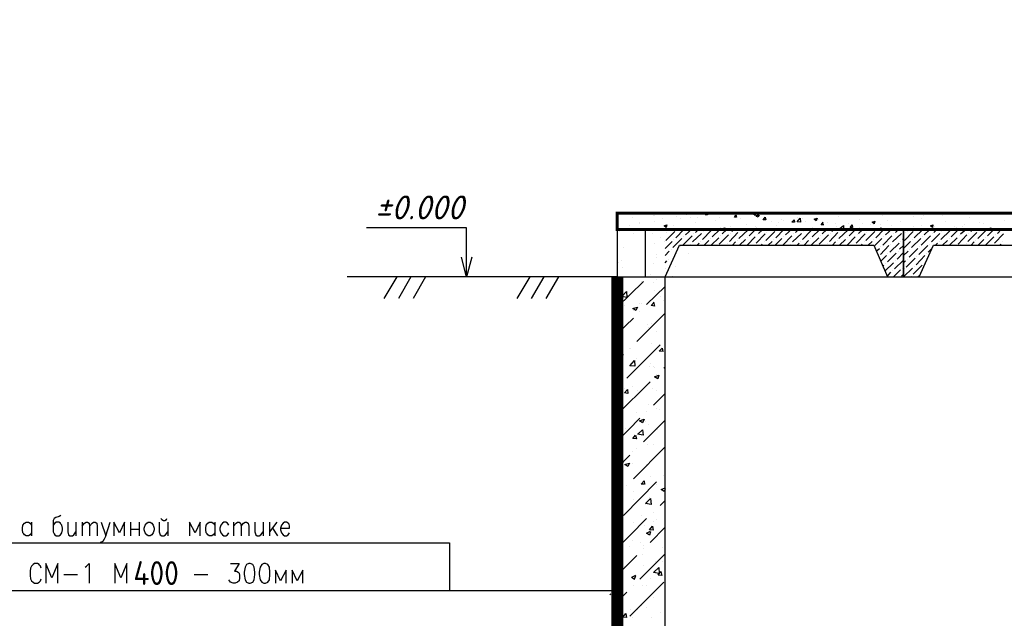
# Model space of a CAD drawing. Extents: x -119078 to 1619993, y 264752 to 340742.
# Tile 75 of 220: x 452734 to 465117, y 318153 to 325684. Entities that reach past the tile are written whole.
import ezdxf

# ---------------------------------------------------------------- set-up
doc = ezdxf.new("R2010")
doc.units = 0
doc.header["$MEASUREMENT"] = 0
for name, color, linetype in [('PDF _Геометрия', 250, 'Continuous'), ('PDF _Текст', 7, 'Continuous'), ('Ярлык', 1, 'Continuous')]:
    doc.layers.add(name, color=color, linetype=linetype)
doc.styles.add('geniso', font='geniso.shx', dxfattribs={"height": 300})
doc.styles.add('ISO', font='times.ttf')
doc.styles.add('PDF ISOCPEUR Italic', font='isocpeui.ttf')

msp = doc.modelspace()

# ---------------------------------------------------------------- linework, layer by layer
at = {"layer": 'PDF _Геометрия', "color": 7, "lineweight": -3}
for p, q in [((460852.494, 323045.774), (460249.229, 323045.774)), ((460249.229, 323045.774), (460249.229, 319445.23)), ((460600.434, 323045.774), (460600.434, 322448.858)), ((463849.772, 323045.774), (460852.494, 323045.774)), ((463849.772, 322448.858), (463849.772, 323045.774)), ((460852.494, 322448.858), (461030.299, 322848.919)), ((461030.299, 322848.919), (463475.113, 322848.919)), ((463475.113, 322848.919), (463646.567, 322448.858)), ((460249.229, 322448.858), (456853.384, 322448.858)), ((460249.229, 322448.858), (461049.349, 322448.858)), ((460852.494, 314047.589), (460852.494, 322448.858)), ((463646.567, 322448.858), (463849.772, 322448.858))]:
    msp.add_line(p, q, dxfattribs=at)
msp.add_lwpolyline([(476950.164, 322848.919, 0, 0, 0), (476950.164, 323248.979, 38.101, 38.101, 0), (460249.229, 323248.979, 38.101, 38.101, 0), (460249.229, 323045.774, 38.101, 38.101, 0), (476950.164, 323045.774, 0, 0, 0), (475851.585, 323045.774, 0, 0, 0), (475851.585, 322448.858, 0, 0, 0), (476048.44, 322448.858, 0, 0, 0), (476226.245, 322848.919, 0, 0, 0)], format="xyseb", close=True, dxfattribs=at)
at = {"layer": 'PDF _Геометрия', "color": 8, "lineweight": -3, "true_color": 0x767676}
for points in [[(460446.084, 323236.279), (460446.084, 323236.279)], [(460446.084, 323191.828), (460446.084, 323191.828)], [(460706.44, 323223.579), (460706.44, 323223.579)], [(460719.141, 323223.579), (460719.141, 323223.579)], [(460992.198, 323210.878), (460992.198, 323210.878)], [(461119.201, 323229.929), (461119.201, 323229.929)], [(461170.003, 323198.178), (461170.003, 323198.178)], [(461258.905, 323198.178), (461258.905, 323198.178)], [(461277.955, 323248.979), (461290.656, 323236.279), (461297.006, 323248.979)], [(461379.558, 323248.979), (461385.908, 323229.929), (461354.157, 323229.929), (461366.858, 323248.979)], [(461360.508, 323223.579), (461360.508, 323223.579)], [(461531.962, 323191.828), (461531.962, 323191.828)], [(461741.517, 323198.178), (461741.517, 323198.178)], [(462008.224, 323248.979), (462014.575, 323217.228), (461970.123, 323223.579), (461989.174, 323248.979)], [(462033.625, 323223.579), (462020.925, 323198.178), (461995.524, 323210.878), (462033.625, 323229.929)], [(462008.224, 323236.279), (462008.224, 323236.279)], [(462509.887, 323191.828), (462509.887, 323191.828)], [(462827.396, 323236.279), (462827.396, 323236.279)], [(462878.197, 323236.279), (462878.197, 323236.279)], [(463036.951, 323204.528), (463036.951, 323204.528)], [(463303.658, 323242.629), (463303.658, 323242.629)], [(463589.416, 323223.579), (463589.416, 323223.579)], [(463976.776, 323204.528), (463976.776, 323204.528)], [(464103.779, 323217.228), (464103.779, 323217.228)], [(464294.284, 323242.629), (464294.284, 323242.629)], [(464338.735, 323217.228), (464338.735, 323217.228)], [(464624.493, 323248.979), (464637.193, 323236.279), (464643.543, 323248.979)], [(464675.294, 323198.178), (464675.294, 323198.178)], [(464992.802, 323242.629), (464992.802, 323242.629)], [(460401.633, 323096.575), (460401.633, 323096.575)], [(460528.636, 323128.326), (460528.636, 323128.326)], [(460528.636, 323115.626), (460528.636, 323115.626)], [(460719.141, 323141.026), (460719.141, 323141.026)], [(460820.743, 323179.127), (460820.743, 323179.127)], [(460960.447, 323090.225), (460960.447, 323090.225)], [(461042.999, 323179.127), (461042.999, 323179.127)], [(461227.154, 323128.326), (461227.154, 323128.326)], [(461481.161, 323160.077), (461481.161, 323160.077)], [(461671.666, 323083.875), (461671.666, 323083.875)], [(461805.019, 323179.127), (461805.019, 323179.127)], [(461868.521, 323109.276), (461868.521, 323109.276)], [(461989.174, 323083.875), (461989.174, 323083.875)], [(462078.076, 323166.427), (462078.076, 323166.427)], [(462186.029, 323147.377), (462186.029, 323147.377)], [(462255.881, 323096.575), (462255.881, 323096.575)], [(462281.282, 323134.676), (462281.282, 323134.676)], [(462313.032, 323166.427), (462313.032, 323166.427)], [(462344.783, 323153.727), (462344.783, 323153.727)], [(462522.588, 323134.676), (462522.588, 323134.676)], [(462579.739, 323185.478), (462579.739, 323185.478)], [(462617.84, 323141.026), (462617.84, 323141.026)], [(462700.392, 323071.175), (462700.392, 323071.175)], [(462782.945, 323172.777), (462782.945, 323172.777)], [(462846.446, 323102.925), (462814.695, 323102.925), (462840.096, 323134.676)], [(462840.096, 323102.925), (462833.746, 323134.676)], [(462890.897, 323134.676), (462890.897, 323134.676)], [(462998.85, 323121.976), (462998.85, 323121.976)], [(463011.551, 323077.525), (463011.551, 323077.525)], [(463157.604, 323121.976), (463157.604, 323121.976)], [(463297.308, 323172.777), (463297.308, 323172.777)], [(463297.308, 323071.175), (463297.308, 323071.175)], [(463335.409, 323115.626), (463335.409, 323115.626)], [(463430.661, 323109.276), (463430.661, 323109.276)], [(463487.813, 323147.377), (463481.463, 323115.626), (463456.062, 323134.676), (463494.163, 323147.377)], [(463462.412, 323134.676), (463462.412, 323134.676)], [(463551.315, 323045.774), (463564.015, 323071.175), (463570.365, 323045.774)], [(463557.665, 323109.276), (463557.665, 323109.276)], [(463652.917, 323160.077), (463652.917, 323160.077)], [(463703.719, 323096.575), (463703.719, 323096.575)], [(463811.671, 323141.026), (463811.671, 323141.026)], [(463976.776, 323083.875), (463976.776, 323083.875)], [(464078.378, 323179.127), (464078.378, 323179.127)], [(464078.378, 323096.575), (464078.378, 323096.575)], [(464243.483, 323077.525), (464243.483, 323077.525)], [(464376.836, 323147.377), (464376.836, 323147.377)], [(464484.789, 323083.875), (464484.789, 323083.875)], [(464586.392, 323077.525), (464586.392, 323077.525)], [(464611.792, 323102.925), (464611.792, 323102.925)], [(464802.297, 323128.326), (464802.297, 323128.326)], [(464853.099, 323115.626), (464853.099, 323115.626)], [(465113.455, 323153.727), (465113.455, 323153.727)], [(460274.629, 323014.023), (460274.629, 323014.023)], [(460452.434, 322994.973), (460452.434, 322994.973)], [(460687.39, 322994.973), (460687.39, 322994.973)], [(460700.09, 323052.124), (460700.09, 323052.124)], [(460788.993, 322944.171), (460788.993, 322944.171)], [(460858.844, 322906.07), (460973.147, 323020.373)], [(460871.545, 323007.673), (460871.545, 323007.673)], [(460896.945, 323033.074), (460909.646, 323045.774)], [(460985.848, 322937.821), (461087.45, 323045.774)], [(460998.548, 323039.424), (460998.548, 323039.424)], [(461074.75, 322848.919), (461189.053, 322963.222)], [(461087.45, 322950.521), (461087.45, 322950.521)], [(461106.501, 322975.922), (461182.703, 323045.774)], [(461195.403, 322887.02), (461309.706, 322994.973)], [(461208.104, 322988.622), (461208.104, 322988.622)], [(461233.504, 323007.673), (461271.605, 323045.774)], [(461322.407, 322918.771), (461430.359, 323033.074)], [(461335.107, 323020.373), (461335.107, 323020.373)], [(461354.157, 323039.424), (461360.508, 323045.774)], [(461443.06, 322950.521), (461538.312, 323045.774)], [(461531.962, 322861.619), (461646.265, 322975.922)], [(461544.662, 323064.824), (461544.662, 323064.824)], [(461544.662, 322963.222), (461544.662, 322963.222)], [(461570.063, 323045.774), (461570.063, 323052.124), (461601.814, 323064.824), (461595.464, 323045.774)], [(461570.063, 322988.622), (461627.214, 323045.774)], [(461658.965, 322893.37), (461766.918, 323007.673)], [(461671.666, 322994.973), (461671.666, 322994.973)], [(461690.716, 323020.373), (461716.117, 323045.774)], [(461779.618, 322931.471), (461893.921, 323039.424)], [(461792.319, 323033.074), (461792.319, 323033.074)], [(461881.221, 322848.919), (461982.824, 322950.521)], [(461906.622, 322963.222), (461989.174, 323045.774)], [(461995.524, 322874.319), (462109.827, 322988.622)], [(462001.874, 323064.824), (462001.874, 323064.824)], [(462008.224, 322975.922), (462008.224, 322975.922)], [(462027.275, 322994.973), (462078.076, 323045.774)], [(462116.177, 322906.07), (462230.48, 323020.373)], [(462128.878, 323007.673), (462128.878, 323007.673)], [(462154.278, 323033.074), (462166.979, 323045.774)], [(462243.181, 322937.821), (462344.783, 323045.774)], [(462255.881, 323039.424), (462255.881, 323039.424)], [(462332.083, 322848.919), (462446.386, 322963.222)], [(462344.783, 322950.521), (462344.783, 322950.521)], [(462363.834, 322975.922), (462440.036, 323045.774)], [(462452.736, 322887.02), (462567.039, 322994.973)], [(462465.436, 322988.622), (462465.436, 322988.622)], [(462490.837, 323007.673), (462528.938, 323045.774)], [(462579.739, 322918.771), (462687.692, 323033.074)], [(462592.44, 323020.373), (462592.44, 323020.373)], [(462611.49, 323039.424), (462617.84, 323045.774)], [(462700.392, 322950.521), (462795.645, 323045.774)], [(462789.295, 322861.619), (462903.598, 322975.922)], [(462801.995, 322963.222), (462801.995, 322963.222)], [(462821.046, 323052.124), (462821.046, 323052.124)], [(462827.396, 322988.622), (462884.547, 323045.774)], [(462916.298, 322893.37), (463024.251, 323007.673)], [(462928.998, 322994.973), (462928.998, 322994.973)], [(462948.049, 323020.373), (462973.45, 323045.774)], [(463036.951, 322931.471), (463151.254, 323039.424)], [(463049.652, 323033.074), (463049.652, 323033.074)], [(463138.554, 322848.919), (463240.157, 322950.521)], [(463163.955, 322963.222), (463246.507, 323045.774)], [(463252.857, 322874.319), (463367.16, 322988.622)], [(463265.557, 322975.922), (463265.557, 322975.922)], [(463284.608, 322994.973), (463335.409, 323045.774)], [(463373.51, 322906.07), (463487.813, 323020.373)], [(463386.21, 323007.673), (463386.21, 323007.673)], [(463411.611, 323033.074), (463424.311, 323045.774)], [(463500.513, 322937.821), (463602.116, 323045.774)], [(463506.863, 323039.424), (463506.863, 323039.424)], [(463589.416, 322848.919), (463703.719, 322963.222)], [(463602.116, 322950.521), (463602.116, 322950.521)], [(463621.166, 322975.922), (463697.368, 323045.774)], [(463710.069, 322887.02), (463824.372, 322994.973)], [(463722.769, 322988.622), (463722.769, 322988.622)], [(463748.17, 323007.673), (463786.271, 323045.774)], [(463849.772, 323020.373), (463849.772, 323020.373)], [(463862.473, 322906.07), (463970.426, 323020.373)], [(463875.173, 323007.673), (463875.173, 323007.673)], [(463894.224, 323033.074), (463913.274, 323045.774)], [(463983.126, 322937.821), (464091.079, 323045.774)], [(463995.826, 323039.424), (463995.826, 323039.424)], [(464072.028, 322848.919), (464186.331, 322963.222)], [(464084.729, 322950.521), (464084.729, 322950.521)], [(464110.129, 322975.922), (464179.981, 323045.774)], [(464199.032, 322887.02), (464306.984, 322994.973)], [(464211.732, 322988.622), (464211.732, 322988.622)], [(464230.782, 323007.673), (464268.883, 323045.774)], [(464319.685, 322918.771), (464433.988, 323033.074)], [(464332.385, 323020.373), (464332.385, 323020.373)], [(464357.786, 323039.424), (464357.786, 323045.774)], [(464446.688, 322950.521), (464541.94, 323045.774)], [(464516.54, 323064.824), (464516.54, 323064.824)], [(464535.59, 322861.619), (464643.543, 322975.922)], [(464548.291, 322963.222), (464548.291, 322963.222)], [(464567.341, 322988.622), (464630.843, 323045.774)], [(464656.243, 322893.37), (464770.546, 323007.673)], [(464668.944, 322994.973), (464668.944, 322994.973)], [(464694.344, 323020.373), (464719.745, 323045.774)], [(464783.247, 322931.471), (464891.2, 323039.424)], [(464789.597, 323052.124), (464789.597, 323052.124)], [(464789.597, 323033.074), (464789.597, 323033.074)], [(464878.499, 322848.919), (464986.452, 322950.521)], [(464903.9, 322963.222), (464986.452, 323045.774)], [(464922.95, 323045.774), (464916.6, 323052.124), (464948.351, 323064.824), (464948.351, 323045.774)], [(464992.802, 322874.319), (465107.105, 322988.622)], [(465005.503, 322975.922), (465005.503, 322975.922)], [(465030.903, 322994.973), (465075.354, 323045.774)], [(460719.141, 322874.319), (460719.141, 322874.319)], [(460846.144, 322893.37), (460846.144, 322893.37)], [(460852.494, 322804.468), (460941.397, 322893.37)], [(460947.747, 322817.168), (461062.05, 322931.471)], [(460960.447, 322918.771), (460960.447, 322918.771)], [(461049.349, 322829.868), (461049.349, 322829.868)], [(461176.353, 322861.619), (461176.353, 322861.619)], [(461252.555, 322848.919), (461277.955, 322874.319)], [(461297.006, 322893.37), (461297.006, 322893.37)], [(461341.457, 322848.919), (461398.609, 322906.07)], [(461424.009, 322931.471), (461424.009, 322931.471)], [(461430.359, 322848.919), (461525.612, 322937.821)], [(461608.164, 322848.919), (461614.514, 322848.919)], [(461633.565, 322874.319), (461633.565, 322874.319)], [(461697.066, 322848.919), (461735.167, 322887.02)], [(461760.568, 322906.07), (461760.568, 322906.07)], [(461785.969, 322848.919), (461862.171, 322918.771)], [(461881.221, 322937.821), (461881.221, 322937.821)], [(461970.123, 322848.919), (461970.123, 322848.919)], [(462059.026, 322848.919), (462071.726, 322861.619)], [(462097.127, 322887.02), (462097.127, 322887.02)], [(462147.928, 322848.919), (462198.729, 322893.37)], [(462217.78, 322918.771), (462217.78, 322918.771)], [(462236.83, 322848.919), (462319.383, 322931.471)], [(462433.686, 322861.619), (462433.686, 322861.619)], [(462509.887, 322848.919), (462535.288, 322874.319)], [(462554.339, 322893.37), (462554.339, 322893.37)], [(462598.79, 322848.919), (462655.941, 322906.07)], [(462681.342, 322931.471), (462681.342, 322931.471)], [(462687.692, 322848.919), (462782.945, 322937.821)], [(462865.497, 322848.919), (462871.847, 322848.919)], [(462890.897, 322874.319), (462890.897, 322874.319)], [(462954.399, 322848.919), (462992.5, 322887.02)], [(463017.901, 322906.07), (463017.901, 322906.07)], [(463043.301, 322848.919), (463119.503, 322918.771)], [(463138.554, 322937.821), (463138.554, 322937.821)], [(463227.456, 322848.919), (463227.456, 322848.919)], [(463316.359, 322848.919), (463329.059, 322861.619)], [(463354.46, 322887.02), (463354.46, 322887.02)], [(463405.261, 322848.919), (463456.062, 322893.37)], [(463475.113, 322918.771), (463475.113, 322918.771)], [(463481.463, 322836.218), (463576.715, 322931.471)], [(463557.665, 322728.266), (463665.618, 322842.569)], [(463564.015, 322829.868), (463564.015, 322829.868)], [(463678.318, 322760.016), (463792.621, 322874.319)], [(463691.018, 322861.619), (463691.018, 322861.619)], [(463798.971, 322798.117), (463849.772, 322842.569)], [(463811.671, 322893.37), (463811.671, 322893.37)], [(463837.072, 322918.771), (463849.772, 322931.471)], [(463849.772, 322804.468), (463938.675, 322893.37)], [(463951.375, 322817.168), (464065.678, 322931.471)], [(463964.075, 322918.771), (463964.075, 322918.771)], [(464040.277, 322728.266), (464154.58, 322842.569)], [(464052.978, 322829.868), (464052.978, 322829.868)], [(464173.631, 322861.619), (464173.631, 322861.619)], [(464249.833, 322848.919), (464275.234, 322874.319)], [(464300.634, 322893.37), (464300.634, 322893.37)], [(464338.735, 322848.919), (464402.237, 322906.07)], [(464421.287, 322931.471), (464421.287, 322931.471)], [(464427.637, 322848.919), (464522.89, 322937.821)], [(464611.792, 322848.919), (464611.792, 322848.919)], [(464637.193, 322874.319), (464637.193, 322874.319)], [(464700.695, 322848.919), (464738.796, 322887.02)], [(464757.846, 322906.07), (464757.846, 322906.07)], [(464789.597, 322848.919), (464859.449, 322918.771)], [(464884.849, 322937.821), (464884.849, 322937.821)], [(464973.752, 322848.919), (464973.752, 322848.919)], [(465056.304, 322848.919), (465075.354, 322861.619)], [(465094.405, 322887.02), (465094.405, 322887.02)], [(460325.431, 322817.168), (460325.431, 322817.168)], [(460325.431, 322817.168), (460325.431, 322817.168)], [(460744.541, 322728.266), (460744.541, 322728.266)], [(460852.494, 322715.565), (460903.296, 322772.717)], [(460928.696, 322798.117), (460928.696, 322798.117)], [(461144.602, 322740.966), (461144.602, 322740.966)], [(463506.863, 322772.717), (463544.964, 322804.468)], [(463564.015, 322645.713), (463633.867, 322715.565)], [(463646.567, 322639.363), (463754.52, 322747.316)], [(463652.917, 322740.966), (463652.917, 322740.966)], [(463767.22, 322671.114), (463849.772, 322753.666)], [(463779.921, 322772.717), (463779.921, 322772.717)], [(463849.772, 322715.565), (463906.924, 322772.717)], [(463919.624, 322696.515), (464027.577, 322804.468)], [(463925.974, 322798.117), (463925.974, 322798.117)], [(464008.527, 322601.262), (464116.479, 322715.565)], [(464014.877, 322702.865), (464014.877, 322702.865)], [(464141.88, 322740.966), (464141.88, 322740.966)], [(464160.931, 322760.016), (464205.382, 322804.468)], [(460261.929, 322626.663), (460261.929, 322626.663)], [(460300.03, 322652.064), (460300.03, 322652.064)], [(460706.44, 322620.313), (460706.44, 322620.313)], [(460744.541, 322690.165), (460744.541, 322690.165)], [(460852.494, 322626.663), (460871.545, 322652.064)], [(460896.945, 322671.114), (460896.945, 322671.114)], [(460985.848, 322582.212), (460985.848, 322582.212)], [(463589.416, 322582.212), (463602.116, 322594.912)], [(463614.816, 322518.71), (463722.769, 322626.663)], [(463621.166, 322613.963), (463621.166, 322613.963)], [(463735.469, 322550.461), (463849.772, 322658.414)], [(463748.17, 322652.064), (463748.17, 322652.064)], [(463849.772, 322626.663), (463875.173, 322652.064)], [(463881.523, 322569.511), (463995.826, 322683.814)], [(463894.224, 322671.114), (463894.224, 322671.114)], [(463970.426, 322480.609), (464084.729, 322594.912)], [(463983.126, 322582.212), (463983.126, 322582.212)], [(464110.129, 322613.963), (464110.129, 322613.963)], [(464129.18, 322639.363), (464135.53, 322645.713)], [(460312.73, 322563.161), (460312.73, 322563.161)], [(460661.989, 322480.609), (460661.989, 322480.609)], [(460858.844, 322550.461), (460858.844, 322550.461)], [(460947.747, 322455.208), (460947.747, 322455.208)], [(463646.567, 322455.208), (463691.018, 322506.01)], [(463710.069, 322525.06), (463710.069, 322525.06)], [(463722.769, 322448.858), (463811.671, 322537.761)], [(463824.372, 322455.208), (463849.772, 322480.609)], [(463837.072, 322556.811), (463837.072, 322556.811)], [(463849.772, 322448.858), (463964.075, 322556.811)], [(463862.473, 322550.461), (463862.473, 322550.461)], [(463951.375, 322455.208), (463951.375, 322455.208)], [(464027.577, 322448.858), (464052.978, 322467.909)], [(460249.229, 322067.848), (460579.437, 322391.707)], [(460547.686, 322391.707), (460547.686, 322391.707)], [(460617.538, 322099.599), (460852.494, 322328.205)], [(460700.09, 322372.656), (460700.09, 322372.656)], [(460738.191, 322417.107), (460738.191, 322417.107)], [(460306.38, 322315.505), (460306.38, 322315.505)], [(460382.582, 322220.252), (460382.582, 322220.252)], [(460712.791, 322271.054), (460712.791, 322271.054)], [(460788.993, 322201.202), (460788.993, 322201.202)], [(460268.279, 322194.852), (460268.279, 322194.852)], [(460344.481, 322093.249), (460344.481, 322093.249)], [(460534.986, 322118.65), (460534.986, 322118.65)], [(460547.686, 322118.65), (460547.686, 322118.65)], [(460706.44, 322131.35), (460719.141, 322080.549), (460674.69, 322086.899), (460712.791, 322131.35)], [(460693.74, 322118.65), (460693.74, 322118.65)], [(460827.094, 322156.751), (460827.094, 322156.751)], [(460293.68, 322061.498), (460293.68, 322061.498)], [(460452.434, 322029.747), (460452.434, 322029.747)], [(460496.885, 321636.037), (460852.494, 321991.646)], [(460534.986, 322017.047), (460534.986, 322017.047)], [(460249.229, 321731.29), (460452.434, 321928.145)], [(460623.888, 321851.943), (460623.888, 321851.943)], [(460681.04, 321864.643), (460681.04, 321864.643)], [(460287.33, 321807.492), (460287.33, 321807.492)], [(460338.131, 321813.842), (460338.131, 321813.842)], [(460636.589, 321813.842), (460636.589, 321813.842)], [(460744.541, 321763.04), (460744.541, 321763.04)], [(460249.229, 321578.886), (460268.279, 321604.286), (460274.629, 321553.485)], [(460300.03, 321686.838), (460300.03, 321686.838)], [(460369.882, 321172.475), (460788.993, 321591.586)], [(460674.69, 321610.636), (460674.69, 321610.636)], [(460249.229, 321559.835), (460280.979, 321553.485)], [(460249.229, 321394.731), (460325.431, 321470.933)], [(460274.629, 321553.485), (460274.629, 321553.485)], [(460407.983, 321553.485), (460407.983, 321553.485)], [(460420.683, 321553.485), (460420.683, 321553.485)], [(460827.094, 321509.034), (460776.292, 321515.384), (460814.393, 321553.485), (460820.743, 321509.034)], [(460490.535, 321426.482), (460490.535, 321426.482)], [(460661.989, 321356.63), (460661.989, 321356.63)], [(460268.279, 321299.478), (460268.279, 321299.478)], [(460268.279, 321229.626), (460268.279, 321229.626)], [(460649.289, 321324.879), (460649.289, 321324.879)], [(460706.44, 321318.529), (460706.44, 321318.529)], [(460712.791, 321305.828), (460712.791, 321305.828)], [(460744.541, 321216.926), (460744.541, 321216.926)], [(460833.444, 321299.478), (460852.494, 321318.529)], [(460249.229, 320715.263), (460661.989, 321128.024)], [(460280.979, 321089.923), (460280.979, 321089.923)], [(460655.639, 321102.623), (460655.639, 321102.623)], [(460255.579, 321045.472), (460255.579, 321045.472)], [(460338.131, 321039.121), (460338.131, 321039.121)], [(460446.084, 321064.522), (460446.084, 321064.522)], [(460503.235, 321013.721), (460503.235, 321013.721)], [(460693.74, 321039.121), (460693.74, 321039.121)], [(460706.44, 320835.916), (460852.494, 320981.97)], [(460744.541, 321020.071), (460744.541, 321020.071)], [(460642.939, 320848.616), (460642.939, 320848.616)], [(460293.68, 320721.613), (460293.68, 320721.613)], [(460300.03, 320715.263), (460300.03, 320715.263)], [(460496.885, 320740.664), (460496.885, 320740.664)], [(460617.538, 320753.364), (460617.538, 320753.364)], [(460738.191, 320797.815), (460738.191, 320797.815)], [(460782.642, 320778.765), (460782.642, 320778.765)], [(460249.229, 320378.704), (460534.986, 320670.812)], [(460579.437, 320372.354), (460852.494, 320645.411)], [(460598.488, 320632.711), (460598.488, 320632.711)], [(460636.589, 320594.61), (460636.589, 320594.61)], [(460350.831, 320543.808), (460350.831, 320543.808)], [(460509.585, 320467.606), (460566.737, 320524.758), (460573.087, 320454.906), (460503.235, 320467.606)], [(460579.437, 320480.307), (460579.437, 320480.307)], [(460757.242, 320531.108), (460757.242, 320531.108)], [(460293.68, 320442.206), (460293.68, 320442.206)], [(460261.929, 320264.401), (460261.929, 320264.401)], [(460446.084, 320245.351), (460446.084, 320245.351)], [(460452.434, 319908.792), (460852.494, 320308.852)], [(460496.885, 320289.802), (460496.885, 320289.802)], [(460623.888, 320340.603), (460623.888, 320340.603)], [(460706.44, 320340.603), (460706.44, 320340.603)], [(460249.229, 320042.145), (460407.983, 320207.25)], [(460382.582, 320175.499), (460382.582, 320175.499)], [(460446.084, 320099.297), (460446.084, 320099.297)], [(460617.538, 320086.597), (460617.538, 320086.597)], [(460300.03, 319851.64), (460300.03, 319851.64)], [(460325.431, 319445.23), (460744.541, 319870.691)], [(460661.989, 319940.543), (460661.989, 319940.543)], [(460833.444, 319953.243), (460833.444, 319953.243)], [(460249.229, 319705.587), (460280.979, 319743.688)], [(460293.68, 319756.388), (460293.68, 319756.388)], [(460369.882, 319826.24), (460369.882, 319826.24)], [(460458.784, 319750.038), (460458.784, 319750.038)], [(460604.838, 319832.59), (460604.838, 319832.59)], [(460706.44, 319838.94), (460706.44, 319838.94)], [(460738.191, 319832.59), (460738.191, 319832.59)], [(460852.494, 319781.789), (460839.794, 319750.038), (460801.693, 319775.438), (460852.494, 319794.489)], [(460458.784, 319642.085), (460458.784, 319642.085)], [(460655.639, 319667.486), (460655.639, 319667.486)], [(460788.993, 319572.233), (460852.494, 319635.735)], [(460598.488, 319578.583), (460598.488, 319578.583)], [(460706.44, 319489.681), (460706.44, 319489.681)], [(460198.427, 318981.668), (460617.538, 319407.129)], [(460242.878, 319362.678), (460242.878, 319362.678)], [(460452.434, 319362.678), (460452.434, 319362.678)], [(460554.037, 319451.58), (460554.037, 319451.58)], [(460706.44, 319375.378), (460706.44, 319375.378)], [(460738.191, 319400.779), (460738.191, 319400.779)], [(460192.077, 319267.425), (460192.077, 319267.425)], [(460261.929, 319337.277), (460261.929, 319337.277)], [(460261.929, 319299.176), (460261.929, 319299.176)], [(460592.138, 319324.577), (460592.138, 319324.577)], [(460668.339, 319242.024), (460655.639, 319197.573), (460617.538, 319222.974), (460668.339, 319248.375)], [(460661.989, 319108.671), (460852.494, 319299.176)], [(460446.084, 319134.072), (460446.084, 319134.072)], [(460249.229, 319064.22), (460249.229, 319064.22)], [(460401.633, 319057.87), (460401.633, 319057.87)], [(460541.336, 319102.321), (460541.336, 319102.321)], [(460579.437, 319070.57), (460579.437, 319070.57)], [(460579.437, 319026.119), (460579.437, 319026.119)], [(460814.393, 319045.169), (460814.393, 319045.169)], [(460249.229, 318695.91), (460496.885, 318943.567)], [(460534.986, 318645.109), (460852.494, 318962.617)], [(460566.737, 318956.267), (460566.737, 318956.267)], [(460731.841, 318867.365), (460731.841, 318867.365)], [(460820.743, 318867.365), (460820.743, 318867.365)], [(460249.229, 318784.813), (460249.229, 318784.813)], [(460249.229, 318740.361), (460261.929, 318740.361), (460249.229, 318784.813)], [(460293.68, 318791.163), (460293.68, 318791.163)], [(460338.131, 318803.863), (460338.131, 318803.863)], [(460573.087, 318816.563), (460573.087, 318816.563)], [(460211.128, 318708.611), (460211.128, 318708.611)], [(460230.178, 318645.109), (460211.128, 318626.058)], [(460255.579, 318670.51), (460255.579, 318670.51)], [(460427.033, 318670.51), (460465.134, 318645.109), (460484.185, 318689.56)], [(460433.383, 318670.51), (460484.185, 318695.91)], [(460661.989, 318657.809), (460661.989, 318657.809)], [(460179.377, 318499.055), (460204.777, 318562.557)], [(460407.983, 318181.547), (460833.444, 318607.008)], [(460452.434, 318562.557), (460452.434, 318562.557)], [(460560.387, 318562.557), (460560.387, 318562.557)], [(460617.538, 318562.557), (460617.538, 318562.557)], [(460814.393, 318587.957), (460814.393, 318587.957)], [(460166.676, 318448.254), (460160.326, 318460.954)], [(460249.229, 318359.351), (460369.882, 318480.005)], [(460706.44, 318410.153), (460706.44, 318410.153)], [(460261.929, 318333.951), (460261.929, 318333.951)], [(460420.683, 318264.099), (460420.683, 318264.099)], [(460509.585, 318264.099), (460509.585, 318264.099)], [(460554.037, 318308.55), (460554.037, 318308.55)], [(460611.188, 318289.5), (460611.188, 318289.5)], [(460268.279, 318181.547), (460268.279, 318181.547)], [(460439.734, 318168.846), (460439.734, 318168.846)], [(460674.69, 318162.496), (460674.69, 318162.496)], [(460788.993, 318225.998), (460788.993, 318225.998)]]:
    msp.add_lwpolyline(points, dxfattribs=at)
for points in [[(461741.517, 323229.929), (461747.868, 323198.178), (461722.467, 323198.178)], [(462109.827, 323198.178), (462116.177, 323166.427), (462084.426, 323166.427)], [(460871.545, 323102.925), (460865.195, 323071.175), (460839.794, 323090.225)], [(462471.786, 323166.427), (462478.137, 323134.676), (462446.386, 323134.676)], [(462554.339, 323134.676), (462509.887, 323141.026), (462547.988, 323185.478)], [(462763.894, 323185.478), (462751.194, 323153.727), (462725.793, 323172.777)], [(463094.103, 323052.124), (463049.652, 323058.474), (463094.103, 323096.575)], [(463202.056, 323102.925), (463208.406, 323071.175), (463176.655, 323071.175)], [(464218.082, 323102.925), (464211.732, 323071.175), (464186.331, 323090.225)], [(460369.882, 322188.501), (460306.38, 322201.202), (460363.532, 322264.703)], [(460503.235, 322067.848), (460484.185, 322023.397), (460446.084, 322048.798)], [(460312.73, 321515.384), (460300.03, 321470.933), (460261.929, 321496.333)], [(460471.484, 321324.879), (460407.983, 321331.229), (460465.134, 321394.731)], [(460769.942, 321210.576), (460757.242, 321166.125), (460719.141, 321191.525)], [(460376.232, 321032.771), (460382.582, 320981.97), (460338.131, 320988.32)], [(460585.787, 320658.111), (460566.737, 320613.66), (460528.636, 320639.061)], [(460477.835, 320454.906), (460490.535, 320410.455), (460446.084, 320416.805)], [(460401.633, 320105.647), (460382.582, 320061.196), (460344.481, 320086.597)], [(460585.787, 319883.391), (460592.138, 319838.94), (460547.686, 319838.94)], [(460674.69, 319584.933), (460604.838, 319597.634), (460668.339, 319661.135)], [(460693.74, 319311.876), (460700.09, 319261.075), (460655.639, 319267.425)], [(460776.292, 318714.961), (460706.44, 318727.661), (460769.942, 318791.163)], [(460795.343, 318740.361), (460808.043, 318689.56), (460763.592, 318695.91)], [(460357.181, 318213.298), (460363.532, 318162.496), (460319.08, 318168.846)]]:
    msp.add_lwpolyline(points, close=True, dxfattribs=at)
at = {"layer": 'PDF _Геометрия', "color": 7, "lineweight": -3}
for points in [[(458352.28, 322448.858), (458352.28, 322696.515), (458352.28, 323064.824), (457094.947, 323064.824)], [(458422.132, 322696.515), (458352.28, 322448.858), (458288.779, 322696.515)], [(457476.969, 322448.858), (457311.865, 322175.801)], [(457654.774, 322448.858), (457496.02, 322175.801)], [(457838.929, 322448.858), (457680.175, 322175.801)], [(459149.163, 322448.858), (458984.058, 322175.801)], [(459326.967, 322448.858), (459168.213, 322175.801)], [(459511.122, 322448.858), (459352.368, 322175.801)], [(461049.349, 322448.858), (463646.567, 322448.858)], [(464046.628, 322448.858), (466650.195, 322448.858)], [(452883.037, 319229.324), (452863.986, 319203.923), (452844.936, 319191.223), (452813.185, 319191.223), (452794.134, 319203.923), (452787.784, 319216.624), (452775.084, 319229.324), (452768.734, 319267.425), (452768.734, 319286.476), (452775.084, 319324.577), (452794.134, 319349.977), (452813.185, 319362.678), (452844.936, 319362.678), (452863.986, 319349.977), (452883.037, 319324.577)], [(452883.037, 319362.678), (452883.037, 319191.223)], [(453251.346, 319445.23), (453232.296, 319432.529), (453187.845, 319419.829), (453168.794, 319407.129), (453156.094, 319381.728), (453156.094, 319242.024), (453168.794, 319216.624), (453175.144, 319203.923), (453194.195, 319191.223), (453225.946, 319191.223), (453244.996, 319203.923), (453264.046, 319229.324), (453270.397, 319267.425), (453270.397, 319286.476), (453264.046, 319324.577), (453251.346, 319337.277), (453244.996, 319349.977), (453225.946, 319362.678), (453194.195, 319362.678), (453175.144, 319349.977), (453156.094, 319324.577)], [(453340.248, 319362.678), (453340.248, 319242.024), (453346.599, 319203.923), (453365.649, 319191.223), (453397.4, 319191.223), (453416.45, 319203.923), (453441.851, 319242.024)], [(453441.851, 319362.678), (453441.851, 319191.223)], [(453518.053, 319362.678), (453518.053, 319191.223)], [(453518.053, 319311.876), (453549.804, 319349.977), (453568.854, 319362.678), (453587.905, 319362.678), (453606.955, 319349.977), (453613.306, 319311.876), (453613.306, 319191.223)], [(453613.306, 319311.876), (453645.056, 319349.977), (453664.107, 319362.678), (453683.157, 319362.678), (453702.208, 319349.977), (453708.558, 319311.876), (453708.558, 319191.223)], [(453759.359, 319362.678), (453816.511, 319191.223), (453873.662, 319362.678)], [(454051.467, 319191.223), (454051.467, 319362.678), (453987.965, 319229.324), (453918.114, 319362.678), (453918.114, 319191.223)], [(454127.669, 319362.678), (454127.669, 319191.223)], [(454235.622, 319362.678), (454235.622, 319191.223)], [(454489.628, 319362.678), (454489.628, 319242.024), (454502.329, 319203.923), (454521.379, 319191.223), (454546.78, 319191.223), (454565.83, 319203.923), (454597.581, 319242.024)], [(454508.679, 319407.129), (454521.379, 319394.428), (454540.43, 319381.728), (454559.48, 319381.728), (454578.531, 319394.428), (454584.881, 319407.129)], [(454597.581, 319362.678), (454597.581, 319191.223)], [(455003.992, 319191.223), (455003.992, 319362.678), (454940.49, 319229.324), (454870.638, 319362.678), (454870.638, 319191.223)], [(455188.147, 319229.324), (455169.096, 319203.923), (455150.046, 319191.223), (455118.295, 319191.223), (455099.244, 319203.923), (455092.894, 319216.624), (455080.194, 319229.324), (455073.844, 319267.425), (455073.844, 319286.476), (455080.194, 319324.577), (455099.244, 319349.977), (455118.295, 319362.678), (455150.046, 319362.678), (455169.096, 319349.977), (455188.147, 319324.577)], [(455188.147, 319362.678), (455188.147, 319191.223)], [(455365.951, 319324.577), (455346.901, 319349.977), (455327.85, 319362.678), (455302.45, 319362.678), (455283.399, 319349.977), (455264.349, 319324.577), (455251.648, 319286.476), (455251.648, 319267.425), (455264.349, 319229.324), (455283.399, 319203.923), (455302.45, 319191.223), (455327.85, 319191.223), (455346.901, 319203.923), (455365.951, 319229.324)], [(455423.103, 319362.678), (455423.103, 319191.223)], [(455423.103, 319311.876), (455454.854, 319349.977), (455473.904, 319362.678), (455492.955, 319362.678), (455512.005, 319349.977), (455518.355, 319311.876), (455518.355, 319191.223)], [(455518.355, 319311.876), (455550.106, 319349.977), (455569.157, 319362.678), (455588.207, 319362.678), (455607.258, 319349.977), (455613.608, 319311.876), (455613.608, 319191.223)], [(455689.81, 319362.678), (455689.81, 319242.024), (455702.51, 319203.923), (455721.561, 319191.223), (455746.961, 319191.223), (455766.012, 319203.923), (455797.763, 319242.024)], [(455797.763, 319362.678), (455797.763, 319191.223)], [(455873.965, 319362.678), (455873.965, 319191.223)], [(455969.217, 319362.678), (455873.965, 319242.024)], [(456013.668, 319286.476), (456127.971, 319286.476), (456127.971, 319311.876), (456121.621, 319337.277), (456108.921, 319349.977), (456089.87, 319362.678), (456064.469, 319362.678), (456045.419, 319349.977), (456026.368, 319324.577), (456013.668, 319286.476), (456013.668, 319267.425), (456026.368, 319229.324), (456045.419, 319203.923), (456064.469, 319191.223), (456089.87, 319191.223), (456108.921, 319203.923), (456127.971, 319229.324)], [(454127.669, 319273.775), (454235.622, 319273.775)], [(455912.066, 319286.476), (455975.567, 319191.223)], [(453816.511, 319191.223), (453797.46, 319146.772), (453778.41, 319121.371), (453759.359, 319108.671), (453746.659, 319108.671)], [(447409.194, 319102.321), (458140.974, 319102.321), (458140.974, 318499.055)], [(460179.377, 318499.055), (448698.277, 318499.055), (448698.277, 319102.321)], [(453003.69, 318784.813), (452997.34, 318810.213), (452984.639, 318816.563), (452978.289, 318829.264), (452959.239, 318841.964), (452921.138, 318841.964), (452902.087, 318829.264), (452889.387, 318816.563), (452883.037, 318810.213), (452870.336, 318784.813), (452863.986, 318746.712), (452863.986, 318689.56), (452870.336, 318651.459), (452883.037, 318626.058), (452902.087, 318607.008), (452921.138, 318594.308), (452959.239, 318594.308), (452978.289, 318607.008), (452997.34, 318626.058), (453003.69, 318651.459)], [(453213.245, 318594.308), (453213.245, 318841.964), (453137.043, 318664.159), (453060.841, 318841.964), (453060.841, 318594.308)], [(453556.154, 318797.513), (453575.205, 318810.213), (453606.955, 318841.964), (453606.955, 318594.308)], [(454083.218, 318594.308), (454083.218, 318841.964), (454007.016, 318664.159), (453930.814, 318841.964), (453930.814, 318594.308)], [(455385.002, 318841.964), (455492.955, 318841.964), (455435.803, 318746.712), (455461.204, 318746.712), (455480.254, 318734.011), (455492.955, 318721.311), (455499.305, 318689.56), (455499.305, 318664.159), (455492.955, 318626.058), (455473.904, 318607.008), (455442.153, 318594.308), (455416.753, 318594.308), (455385.002, 318607.008), (455378.652, 318619.708), (455365.951, 318638.759)], [(456083.52, 318594.308), (456083.52, 318759.412), (456013.668, 318626.058), (455950.167, 318759.412), (455950.167, 318594.308)], [(456293.075, 318594.308), (456293.075, 318759.412), (456223.224, 318626.058), (456159.722, 318759.412), (456159.722, 318594.308)], [(453289.447, 318702.26), (453460.902, 318702.26)], [(454927.79, 318702.26), (455099.244, 318702.26)]]:
    msp.add_lwpolyline(points, dxfattribs=at)
for points in [[(466472.391, 322848.919), (466650.195, 322448.858), (466847.051, 322448.858), (466847.051, 323045.774), (463849.772, 323045.774), (463849.772, 322448.858), (464046.628, 322448.858), (464224.432, 322848.919)], [(454349.925, 319362.678), (454375.325, 319362.678), (454394.376, 319349.977), (454413.426, 319324.577), (454426.127, 319286.476), (454426.127, 319267.425), (454413.426, 319229.324), (454394.376, 319203.923), (454375.325, 319191.223), (454349.925, 319191.223), (454330.874, 319203.923), (454311.824, 319229.324), (454299.123, 319267.425), (454299.123, 319286.476), (454311.824, 319324.577), (454330.874, 319349.977)], [(455613.608, 318841.964), (455588.207, 318829.264), (455569.157, 318797.513), (455556.456, 318734.011), (455556.456, 318702.26), (455569.157, 318638.759), (455588.207, 318607.008), (455613.608, 318594.308), (455632.658, 318594.308), (455664.409, 318607.008), (455683.46, 318638.759), (455689.81, 318702.26), (455689.81, 318734.011), (455683.46, 318797.513), (455664.409, 318829.264), (455632.658, 318841.964)], [(455804.113, 318841.964), (455778.712, 318829.264), (455759.662, 318797.513), (455746.961, 318734.011), (455746.961, 318702.26), (455759.662, 318638.759), (455778.712, 318607.008), (455804.113, 318594.308), (455823.163, 318594.308), (455854.914, 318607.008), (455873.965, 318638.759), (455880.315, 318702.26), (455880.315, 318734.011), (455873.965, 318797.513), (455854.914, 318829.264), (455823.163, 318841.964)]]:
    msp.add_lwpolyline(points, close=True, dxfattribs=at)
msp.add_lwpolyline([(459849.168, 313444.323, 0, 0, 0), (459849.168, 313247.468, 152.404, 152.404, 0), (459849.168, 313447.498, 152.404, 152.404, 0), (460249.229, 313447.498, 152.404, 152.404, 0), (460249.229, 322448.858, 0, 0, 0)], format="xyseb", dxfattribs=at)

# ---------------------------------------------------------------- texts
at = {"layer": 'PDF _Текст', "lineweight": 30, "insert": (457202.9, 323171.878), "char_height": 299.9959, "attachment_point": 7, "style": 'PDF ISOCPEUR Italic'}
msp.add_mtext('±0.000', dxfattribs=at)
at = {"layer": 'PDF _Текст', "lineweight": 20, "insert": (454163.656, 318572.077), "char_height": 300, "attachment_point": 7, "style": 'geniso'}
msp.add_mtext('400', dxfattribs=at)
at = {"layer": 'Ярлык', "color": 165, "lineweight": 50, "char_height": 253.56783, "attachment_point": 1, "style": 'ISO'}
for s, insert, width in [('\\pi5485.19957;{\\fISOCPEUR|b0|i1|c204|p34;\\H2.7606x;\\C167;\\c8277566;ООО  \\fISOCPEUR|b0|i1|c0|p34;"UNIVER  PRO STILE"\\fISOCPEUR|b1|i1|c204|p34;\\Q15;\\T1.25; \\fArial|b1|i0|c204|p34;\\H0.36224x;\\T1.15;   \\fArial|b0|i0|c204|p34;\\T1;          }', (-90957.556, 325671.286), 25625.47242), ('\\pi5485.19957;{\\fISOCPEUR|b0|i1|c204|p34;\\H2.7606x;\\C167;\\c8277566;ООО  \\fISOCPEUR|b0|i1|c0|p34;"UNIVER  PRO STILE"\\fISOCPEUR|b1|i1|c204|p34;\\Q15;\\T1.25; \\fArial|b1|i0|c204|p34;\\H0.36224x;\\T1.15;   \\fArial|b0|i0|c204|p34;\\T1;          }', (-41908.934, 325671.286), 25625.47242), ('{\\C167;\\c8277566;             \\P\\P\\pi6540.45083;\\fISOCPEUR|b0|i1|c204|p34;\\H0.98593x;Лицензия  \\fISOCPEUR|b0|i1|c0|p34;№ 072193 \\fISOCPEUR|b0|i1|c204|p34;от \\fISOCPEUR|b0|i1|c0|p34;3 \\fISOCPEUR|b0|i1|c204|p34;апреля \\fISOCPEUR|b0|i1|c0|p34;202\\fISOCPEUR|b0|i1|c204|p34;3г\\fISOCPEUR|b0|i1|c0|p34;. \\P\\pi2223.49782;\\fISOCPEUR|b0|i1|c204|p34;Министерство строительства и жилищно-коммунального хозяйства Республики Узбекистан}', (-89126.802, 324659.709), 19682.04146), ('{\\C167;\\c8277566;             \\P\\P\\pi6540.45083;\\fISOCPEUR|b0|i1|c204|p34;\\H0.98593x;Лицензия  \\fISOCPEUR|b0|i1|c0|p34;№ 072193 \\fISOCPEUR|b0|i1|c204|p34;от \\fISOCPEUR|b0|i1|c0|p34;3 \\fISOCPEUR|b0|i1|c204|p34;апреля \\fISOCPEUR|b0|i1|c0|p34;202\\fISOCPEUR|b0|i1|c204|p34;3г\\fISOCPEUR|b0|i1|c0|p34;. \\P\\pi2223.49782;\\fISOCPEUR|b0|i1|c204|p34;Министерство строительства и жилищно-коммунального хозяйства Республики Узбекистан}', (-40078.181, 324659.709), 19682.04146)]:
    msp.add_mtext(s, dxfattribs=dict(at, insert=insert, width=width))

doc.saveas('drawing.dxf')
